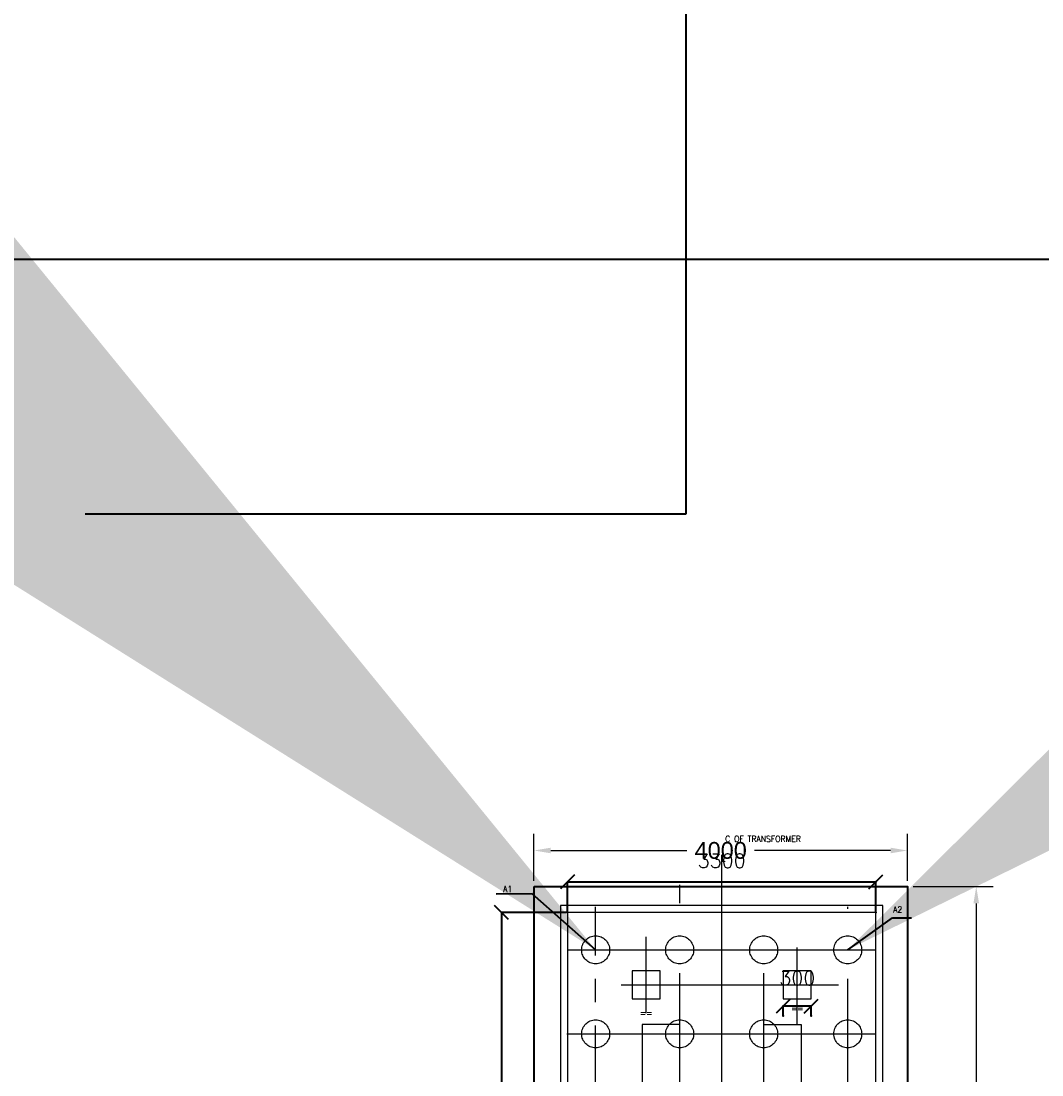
# Model space of a CAD drawing. Header units: inches. Extents: x 727810 to 1461440, y 2714588 to 5435005.
# Tile 94 of 233: x 729502 to 729513, y 2715592 to 2715603. Entities that reach past the tile are written whole.
import ezdxf
from ezdxf.enums import TextEntityAlignment as Align

# ---------------------------------------------------------------- set-up
doc = ezdxf.new("R2010")
doc.units = ezdxf.units.IN
doc.header["$MEASUREMENT"] = 0
doc.linetypes.add('CENTER', pattern=[2, 1.25, -0.25, 0.25, -0.25])
doc.linetypes.add('HIDDEN', pattern=[0.375, 0.25, -0.125])
doc.layers.add('DETAILS', color=7, linetype='Continuous')
doc.layers.add('Inverter Room', color=7, linetype='Continuous')
doc.styles.add('ROMANS', font='ROMANS.shx', dxfattribs={"height": 10})
doc.styles.get("Standard").update_dxf_attribs({"font": 'arial.ttf'})
doc.dimstyles.new('Annotative', dxfattribs={"dimscale": 0, "dimtxt": 0.18, "dimasz": 0.18, "dimexe": 0.18, "dimexo": 0.0625, "dimgap": 0.09, "dimtad": 0, "dimtih": 1, "dimtoh": 1, "dimdec": 4, "dimzin": 0, "dimdsep": 46, "dimtxsty": 'Standard', "dimcen": 0.09, "dimadec": 0, "dimazin": 0, "dimtfac": 1, "dimtdec": 4, "dimtofl": 0, "dimtmove": 0, "dimatfit": 3, "dimfxl": 1, "dimtolj": 1, "dimtzin": 0, "dimarcsym": 0})
doc.dimstyles.new('DIM-', dxfattribs={"dimscale": 0, "dimtxt": 0.15, "dimasz": 0.15, "dimexe": 0, "dimexo": 0, "dimgap": 0.15, "dimtad": 1, "dimdec": 0, "dimlfac": 1000, "dimzin": 0, "dimdsep": 46, "dimtxsty": 'ROMANS', "dimblk": 'OBLIQUE', "dimcen": 0, "dimclrd": 6, "dimclre": 6, "dimclrt": 3, "dimadec": 0, "dimazin": 0, "dimtfac": 1, "dimtdec": 0, "dimtmove": 2, "dimatfit": 3, "dimfxl": 1, "dimtolj": 1, "dimtzin": 0, "dimarcsym": 2})
doc.dimstyles.new('ROMANS$7', dxfattribs={"dimscale": 100, "dimtxt": 2.5, "dimasz": 2, "dimexe": 20, "dimexo": 20, "dimgap": 0.5, "dimtad": 1, "dimdec": 0, "dimrnd": 5, "dimzin": 0, "dimdsep": 46, "dimtxsty": 'ROMANS', "dimcen": 0.09, "dimdle": 20, "dimclrd": 256, "dimclre": 256, "dimclrt": 3, "dimadec": 0, "dimazin": 0, "dimtfac": 20, "dimtdec": 0, "dimtix": 1, "dimtmove": 2, "dimatfit": 3, "dimfxl": 1, "dimtolj": 1, "dimtzin": 0, "dimarcsym": 0})

# ---------------------------------------------------------------- blocks, each defined once
blk = doc.blocks.new('*D219')
at = {"color": 0, "lineweight": -2, "transparency": 16777216}
for p, q in [((729507.606, 2715594.177), (729507.606, 2715594.682)), ((729511.606, 2715594.177), (729511.606, 2715594.682)), ((729507.786, 2715594.502), (729509.244, 2715594.502)), ((729511.426, 2715594.502), (729509.968, 2715594.502))]:
    blk.add_line(p, q, dxfattribs=at)
at = {"color": 0, "transparency": 16777216}
for points in [[(729507.786, 2715594.532), (729507.786, 2715594.472), (729507.606, 2715594.502)], [(729511.426, 2715594.532), (729511.426, 2715594.472), (729511.606, 2715594.502)]]:
    blk.add_solid(points, dxfattribs=at)
at = {"layer": 'Defpoints', "color": 0, "transparency": 16777216}
for p in [(729511.606, 2715594.502), (729507.606, 2715594.115, 0.439), (729511.606, 2715594.115, 0.439)]:
    blk.add_point(p, dxfattribs=at)
at = {"color": 0, "lineweight": 40, "transparency": 16777216, "insert": (729509.606, 2715594.502), "char_height": 0.18, "attachment_point": 5}
blk.add_mtext('4000', dxfattribs=at)
blk = doc.blocks.new('*D220')
at = {"color": 0, "lineweight": -2, "transparency": 16777216}
for p, q in [((729511.669, 2715594.115), (729512.523, 2715594.115)), ((729512.343, 2715593.935), (729512.343, 2715591.797)), ((729512.343, 2715589.295), (729512.343, 2715591.433)), ((729511.669, 2715589.115), (729512.523, 2715589.115))]:
    blk.add_line(p, q, dxfattribs=at)
at = {"color": 0, "transparency": 16777216}
for points in [[(729512.313, 2715593.935), (729512.373, 2715593.935), (729512.343, 2715594.115)], [(729512.313, 2715589.295), (729512.373, 2715589.295), (729512.343, 2715589.115)]]:
    blk.add_solid(points, dxfattribs=at)
at = {"layer": 'Defpoints', "color": 0, "transparency": 16777216}
for p in [(729511.606, 2715594.115, 0.439), (729511.606, 2715589.115, 0.439), (729512.343, 2715589.115)]:
    blk.add_point(p, dxfattribs=at)
at = {"color": 0, "lineweight": 40, "transparency": 16777216, "insert": (729512.343, 2715591.615), "char_height": 0.18, "attachment_point": 5}
blk.add_mtext('5000', dxfattribs=at)
blk = doc.blocks.new('_Oblique')
at = {"color": 0, "linetype": 'ByBlock', "lineweight": -2}
blk.add_line((-0.5, -0.5), (0.5, 0.5), dxfattribs=at)
blk = doc.blocks.new('*D172')
at = {"color": 6, "lineweight": -2, "transparency": 16777216}
for p, q in [((730602.353, 2715673.692), (730602.353, 2715673.794)), ((730602.653, 2715673.794), (730602.353, 2715673.794)), ((730602.653, 2715673.692), (730602.653, 2715673.794))]:
    blk.add_line(p, q, dxfattribs=at)
at = {"layer": 'Inverter Room', "color": 0, "lineweight": 40, "transparency": 16777216}
for p in [(730602.353, 2715673.794), (730602.353, 2715673.692, -769.108), (730602.653, 2715673.692, -769.108)]:
    blk.add_point(p, dxfattribs=at)
at = {"color": 6, "lineweight": -2, "transparency": 16777216, "xscale": 0.15, "yscale": 0.15, "zscale": 0.15, "rotation": 180}
blk.add_blockref('_Oblique', (730602.353, 2715673.794), dxfattribs=at)
at = {"color": 6, "lineweight": -2, "transparency": 16777216, "xscale": 0.15, "yscale": 0.15, "zscale": 0.15}
blk.add_blockref('_Oblique', (730602.653, 2715673.794), dxfattribs=at)
at = {"color": 3, "lineweight": 40, "transparency": 16777216, "insert": (730602.503, 2715674.094), "char_height": 0.15, "attachment_point": 5, "style": 'ROMANS'}
blk.add_mtext('\\A1;300', dxfattribs=at)
blk = doc.blocks.new('*D175')
at = {"color": 6, "lineweight": -2, "transparency": 16777216}
for p, q in [((730600.043, 2715674.799), (730600.043, 2715675.127)), ((730600.043, 2715675.127), (730603.343, 2715675.127)), ((730603.343, 2715674.799), (730603.343, 2715675.127))]:
    blk.add_line(p, q, dxfattribs=at)
at = {"layer": 'Inverter Room', "color": 0, "lineweight": 40, "transparency": 16777216}
for p in [(730603.343, 2715675.127), (730600.043, 2715674.799), (730603.343, 2715674.799)]:
    blk.add_point(p, dxfattribs=at)
at = {"color": 6, "lineweight": -2, "transparency": 16777216, "xscale": 0.15, "yscale": 0.15, "zscale": 0.15, "rotation": 180}
blk.add_blockref('_Oblique', (730600.043, 2715675.127), dxfattribs=at)
at = {"color": 6, "lineweight": -2, "transparency": 16777216, "xscale": 0.15, "yscale": 0.15, "zscale": 0.15}
blk.add_blockref('_Oblique', (730603.343, 2715675.127), dxfattribs=at)
at = {"color": 3, "lineweight": 40, "transparency": 16777216, "insert": (730601.693, 2715675.352), "char_height": 0.15, "attachment_point": 5, "style": 'ROMANS'}
blk.add_mtext('\\A1;3300', dxfattribs=at)
blk = doc.blocks.new('*D176')
at = {"color": 6, "lineweight": -2, "transparency": 16777216}
for p, q in [((730600.043, 2715674.799), (730599.335, 2715674.799)), ((730599.335, 2715674.799), (730599.335, 2715670.398)), ((730600.043, 2715670.398), (730599.335, 2715670.398))]:
    blk.add_line(p, q, dxfattribs=at)
at = {"layer": 'Inverter Room', "color": 0, "lineweight": 40, "transparency": 16777216}
for p in [(730600.043, 2715674.799), (730599.335, 2715670.398), (730600.043, 2715670.398)]:
    blk.add_point(p, dxfattribs=at)
at = {"color": 6, "lineweight": -2, "transparency": 16777216, "xscale": 0.15, "yscale": 0.15, "zscale": 0.15}
for p, rotation in [((730599.335, 2715674.799), 90), ((730599.335, 2715670.398), 270)]:
    blk.add_blockref('_Oblique', p, dxfattribs=dict(at, rotation=rotation))
at = {"color": 3, "lineweight": 40, "transparency": 16777216, "insert": (730599.11, 2715672.598), "char_height": 0.15, "attachment_point": 5, "rotation": 90, "style": 'ROMANS'}
blk.add_mtext('\\A1;4402', dxfattribs=at)
blk = doc.blocks.new('43')
at = {"layer": 'Inverter Room', "color": 5, "ltscale": 5}
blk.add_line((730601.693, 2715670.6179), (730601.6929, 2715675.4156), dxfattribs=at)
at = {"layer": 'Inverter Room', "linetype": 'CENTER', "ltscale": 3}
for p, q in [((730601.243, 2715670.3975, -0.248), (730601.243, 2715675.0966, -0.048)), ((730602.143, 2715670.3975, -0.248), (730602.143, 2715674.8655, -0.048)), ((730603.0429, 2715670.3375, -0.248), (730603.0429, 2715674.8592, -0.048)), ((730600.883, 2715673.7192, -0.1316), (730600.883, 2715674.5376, -0.0968)), ((730600.0431, 2715674.3983), (730603.3428, 2715674.3983)), ((730602.5008, 2715673.6052, -0.0311), (730602.5008, 2715674.4236, 0.0038)), ((730600.6166, 2715674.0233, 0), (730602.9424, 2715674.0233, 0)), ((730600.0331, 2715673.4983), (730603.3328, 2715673.4983))]:
    blk.add_line(p, q, dxfattribs=at)
at = {"layer": 'Inverter Room', "linetype": 'CENTER'}
blk.add_line((730600.3429, 2715670.3375, -0.248), (730600.343, 2715674.8592, -0.048), dxfattribs=at)
at = {"layer": 'Inverter Room', "color": 8}
blk.add_lwpolyline([(730603.4178, 2715670.3225), (730603.4179, 2715674.8741), (730599.9681, 2715674.8741), (730599.9681, 2715670.3225)], close=True, dxfattribs=at)
at = {"layer": 'Inverter Room', "color": 4}
blk.add_lwpolyline([(730603.3428, 2715670.3975), (730603.3429, 2715674.7991), (730600.0431, 2715674.7991), (730600.0431, 2715670.3975)], close=True, dxfattribs=at)
at = {"layer": 'Inverter Room', "ltscale": 0.5}
for points, elevation in [([(730600.7331, 2715673.8725), (730601.0331, 2715673.8725), (730601.0331, 2715674.1725), (730600.7331, 2715674.1725)], -492.5167), ([(730602.3531, 2715673.8724), (730602.6531, 2715673.8724), (730602.6531, 2715674.1724), (730602.3531, 2715674.1724)], -492.5219)]:
    blk.add_lwpolyline(points, close=True, dxfattribs=dict(at, elevation=elevation))
at = {"layer": 'Inverter Room', "color": 2}
for points in [[(730600.843, 2715671.5975), (730601.243, 2715671.5975), (730601.243, 2715673.5984), (730600.843, 2715673.5984)], [(730602.543, 2715671.5975), (730602.143, 2715671.5975), (730602.143, 2715673.5983), (730602.543, 2715673.5983)]]:
    blk.add_lwpolyline(points, close=True, dxfattribs=at)
at = {"layer": 'Inverter Room', "color": 8, "linetype": 'HIDDEN', "ltscale": 7}
for centre in [(730600.343, 2715674.3983, 0.148), (730601.2429, 2715674.3983), (730602.1429, 2715674.3983), (730603.0429, 2715674.3983, 0.148), (730600.343, 2715673.4983), (730601.2429, 2715673.4983), (730602.1429, 2715673.4983), (730603.0429, 2715673.4983)]:
    blk.add_circle(centre, 0.15, dxfattribs=at)
at = {"layer": 'Inverter Room', "color": 3, "linetype": 'Continuous', "style": 'ROMANS', "width": 0.9}
for s, height, p in [('C OF TRANSFORMER', 0.066667, (730602.1361, 2715675.5542)), ('L', 0.0667, (730601.7122, 2715675.3466, -0.0001)), ('A1', 0.06667, (730599.4014, 2715675.0177, 0.148)), ('A2', 0.06667, (730603.578, 2715674.7973, 0.148)), ('==', 0.06667, (730602.5031, 2715673.7357, 0)), ('==', 0.06667, (730600.8852, 2715673.6873, -0.025))]:
    blk.add_text(s, height=height, dxfattribs=at).set_placement(p, align=Align.CENTER)
at = {"color": 3, "lineweight": 40}
dim = blk.add_linear_dim(base=(730603.3429, 2715675.1274), p1=(730600.0431, 2715674.7991), p2=(730603.3429, 2715674.7991), dimstyle='DIM-', override={"dimscale": 1}, dxfattribs=at)
dim.commit()
dim.dimension.update_dxf_attribs({"geometry": '*D175', "text_midpoint": (730601.693, 2715675.3524)})
for base, p1, p2, angle, picture, middle in [((730599.3351, 2715670.3975), (730600.0431, 2715674.7991), (730600.0431, 2715670.3975), 90, '*D176', (730599.1101, 2715672.5983)), ((730602.3531, 2715673.7943, 769.1076), (730602.6531, 2715673.6916, 0), (730602.3531, 2715673.6916, 0), 180, '*D172', (730602.5031, 2715674.0943, 769.1076))]:
    dim = blk.add_linear_dim(base=base, p1=p1, p2=p2, angle=angle, dimstyle='DIM-', override={"dimscale": 1}, dxfattribs=at)
    dim.commit()
    dim.dimension.update_dxf_attribs({"geometry": picture, "text_midpoint": middle})
at = {"layer": 'Inverter Room', "ltscale": 0.5}
for points in [[(730600.343, 2715674.3983, 0.148), (730599.6627, 2715674.9995, 0.148), (730599.2765, 2715674.9939, 0.148)], [(730603.0429, 2715674.3983), (730603.5222, 2715674.741), (730603.7261, 2715674.741)]]:
    blk.add_leader(points, dimstyle='ROMANS$7', override={"dimtxt": 150, "dimgap": 0.5, "dimtad": 0, "dimtfill": 1, "dimarcsym": 1}, dxfattribs=at)

msp = doc.modelspace()

# ---------------------------------------------------------------- linework, layer by layer
at = {"color": 3, "lineweight": 40, "elevation": 0.29098}
msp.add_lwpolyline([(729487.77817, 2715600.83865), (729530.83865, 2715600.83865), (729530.83865, 2715573.84198), (729487.77817, 2715573.84198)], close=True, dxfattribs=at)
at = {"color": 3, "lineweight": 40}
msp.add_lwpolyline([(729507.60636, 2715594.11497), (729511.60636, 2715594.11497), (729511.60636, 2715589.11497), (729507.60636, 2715589.11497), (729507.60636, 2715594.11497)], dxfattribs=at)
at = {"layer": 'DETAILS', "color": 6, "lineweight": 40}
for p, q in [((729509.23182, 2715760.58733), (729509.23182, 2715598.10645)), ((729509.23182, 2715760.58733), (729509.23182, 2715598.10645)), ((729509.23182, 2715598.10645), (729502.80013, 2715598.10645)), ((729509.23182, 2715598.10645), (729502.80013, 2715598.10645))]:
    msp.add_line(p, q, dxfattribs=at)

# ---------------------------------------------------------------- block references
at = {"color": 3, "lineweight": 40}
msp.add_blockref('43', (-1092.07661, -80.96093), dxfattribs=at)

# ---------------------------------------------------------------- dimensions: what is measured, and where the dimension line sits
at = {"color": 6, "lineweight": 40}
dim = msp.add_linear_dim(base=(729511.60636, 2715594.50163, -0.43898), p1=(729507.60636, 2715594.11497), p2=(729511.60636, 2715594.11497), text='4000', dimstyle='Annotative', override={"dimscale": 0, "dimdec": 3, "dimtp": 0.1, "dimtm": 0.1, "dimtfac": 0.71, "dimtdec": 3, "dimtix": 0, "dimtofl": 0, "dimtmove": 0, "dimatfit": 3, "dimtolj": 0, "dimtzin": 8}, dxfattribs=at)
dim.commit()
dim.dimension.update_dxf_attribs({"geometry": '*D219', "text_midpoint": (729509.60636, 2715594.50163, -0.43898), "dimtype": 160})
dim = msp.add_linear_dim(base=(729512.34302, 2715589.11497, -0.43898), p1=(729511.60636, 2715594.11497), p2=(729511.60636, 2715589.11497), angle=90, text='5000', dimstyle='Annotative', override={"dimscale": 0, "dimdec": 3, "dimtp": 0.1, "dimtm": 0.1, "dimtfac": 0.71, "dimtdec": 3, "dimtix": 0, "dimtofl": 0, "dimtmove": 0, "dimatfit": 3, "dimtolj": 0, "dimtzin": 8}, dxfattribs=at)
dim.commit()
dim.dimension.update_dxf_attribs({"geometry": '*D220', "text_midpoint": (729512.34302, 2715591.61497, -0.43898)})

doc.saveas('drawing.dxf')
